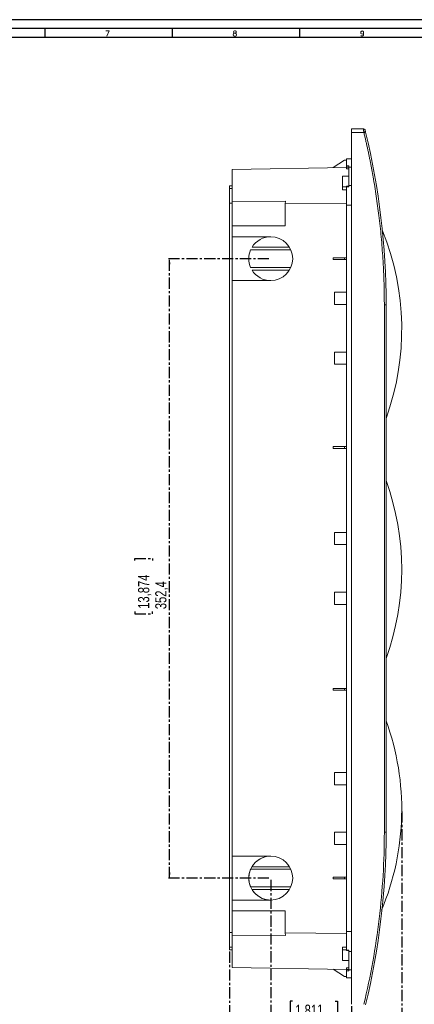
# Model space of a CAD drawing. Header units: millimetres. Extents: x 0 to 1189, y 0 to 841.
# Tile 3 of 6: x 445 to 670, y 281 to 841. Entities that reach past the tile are written whole.
import ezdxf

# ---------------------------------------------------------------- set-up
doc = ezdxf.new("R2010")
doc.units = ezdxf.units.MM
doc.linetypes.add('CENTER', pattern=[10.16, 6.35, -1.27, 1.27, -1.27])
doc.layers.add('CENTRO', color=7, linetype='CENTER')
doc.layers.add('FORMATO', color=7, linetype='Continuous')
doc.styles.add('SLDTEXTSTYLE0', font='ROMANS')
doc.styles.add('SLDTEXTSTYLE3', font='TXT', dxfattribs={"width": 0.75})
doc.dimstyles.new('SLDDIMSTYLE0', dxfattribs={"dimtxt": 6.35, "dimasz": 3.302, "dimexe": 0, "dimexo": 0.0625, "dimgap": 1.5875, "dimtad": 1, "dimdec": 1, "dimrnd": 1e-09, "dimzin": 12, "dimdsep": 46, "dimtxsty": 'SLDTEXTSTYLE3', "dimsah": 1, "dimcen": 0.09, "dimadec": 0, "dimazin": 3, "dimtfac": 1, "dimtdec": 1, "dimtofl": 0, "dimtmove": 0, "dimatfit": 3, "dimfxl": 1, "dimfrac": 2, "dimtolj": 1, "dimtzin": 12, "dimarcsym": 0})

# ---------------------------------------------------------------- blocks, each defined once
blk = doc.blocks.new('_D_1')
at = {"layer": 'CENTRO'}
for p, q in [((587.1, 705.03), (529.6, 705.03)), ((530.6, 352.63), (530.6, 705.03)), ((510.75, 533.26), (510.75, 534.55)), ((510.75, 534.55), (520.84, 534.55)), ((520.84, 534.55), (520.84, 533.26)), ((510.75, 504.24), (510.75, 502.95)), ((520.84, 502.95), (520.84, 504.24)), ((510.75, 502.95), (520.84, 502.95)), ((587.1, 352.63), (529.6, 352.63))]:
    blk.add_line(p, q, dxfattribs=at)
for points in [[(530.6, 705.03), (530.09, 701.73), (531.1, 701.73)], [(530.6, 352.63), (531.1, 355.93), (530.09, 355.93)]]:
    blk.add_solid(points, dxfattribs=at)
at = {"layer": 'CENTRO', "char_height": 6.35, "attachment_point": 1, "rotation": 90, "style": 'SLDTEXTSTYLE3'}
for s, insert in [('13,874', (512.66, 505.85, 0.1)), ('352,4', (522.41, 505.62, 0.1))]:
    blk.add_mtext(s, dxfattribs=dict(at, insert=insert))
blk = doc.blocks.new('_D_2')
at = {"layer": 'CENTRO'}
for p, q in [((588.1, 351.63), (588.1, 261.71)), ((600.45, 282.56), (599.16, 282.56)), ((599.16, 282.56), (599.16, 272.47)), ((624.78, 282.56), (626.07, 282.56)), ((626.07, 282.56), (626.07, 272.47)), ((634.1, 279.83), (634.1, 261.71)), ((599.16, 272.47), (600.45, 272.47)), ((626.07, 272.47), (624.78, 272.47)), ((588.1, 262.71), (634.1, 262.71))]:
    blk.add_line(p, q, dxfattribs=at)
for points in [[(588.1, 262.71), (591.41, 262.21), (591.41, 263.22)], [(634.1, 262.71), (630.79, 263.22), (630.79, 262.21)]]:
    blk.add_solid(points, dxfattribs=at)
at = {"layer": 'CENTRO', "char_height": 6.35, "attachment_point": 1, "style": 'SLDTEXTSTYLE3'}
for s, insert in [('1,811', (602.06, 280.65, 0.1)), ('46', (605.35, 270.9, 0.1))]:
    blk.add_mtext(s, dxfattribs=dict(at, insert=insert))
blk = doc.blocks.new('_D_3')
at = {"layer": 'CENTRO'}
for p, q in [((564.6, 310.84), (564.6, 230.88)), ((634.1, 279.83), (634.1, 230.88)), ((586.96, 251.72), (585.67, 251.72)), ((585.67, 251.72), (585.67, 241.63)), ((611.29, 251.72), (612.58, 251.72)), ((612.58, 251.72), (612.58, 241.63)), ((585.67, 241.63), (586.96, 241.63)), ((612.58, 241.63), (611.29, 241.63)), ((564.6, 231.88), (634.1, 231.88))]:
    blk.add_line(p, q, dxfattribs=at)
for points in [[(564.6, 231.88), (567.9, 231.37), (567.9, 232.38)], [(634.1, 231.88), (630.79, 232.38), (630.79, 231.37)]]:
    blk.add_solid(points, dxfattribs=at)
at = {"layer": 'CENTRO', "char_height": 6.35, "attachment_point": 1, "style": 'SLDTEXTSTYLE3'}
for s, insert in [('2,736', (588.57, 249.82, 0.1)), ('69,5', (588.34, 240.06, 0.1))]:
    blk.add_mtext(s, dxfattribs=dict(at, insert=insert))
blk = doc.blocks.new('_D_4')
at = {"layer": 'CENTRO'}
for p, q in [((662.6, 390.58), (662.6, 201.71)), ((564.6, 310.84), (564.6, 201.71)), ((600.45, 222.56), (599.16, 222.56)), ((599.16, 222.56), (599.16, 212.47)), ((624.78, 222.56), (626.07, 222.56)), ((626.07, 222.56), (626.07, 212.47)), ((599.16, 212.47), (600.45, 212.47)), ((626.07, 212.47), (624.78, 212.47)), ((662.6, 202.71), (564.6, 202.71))]:
    blk.add_line(p, q, dxfattribs=at)
for points in [[(564.6, 202.71), (567.9, 202.21), (567.9, 203.22)], [(662.6, 202.71), (659.29, 203.22), (659.29, 202.21)]]:
    blk.add_solid(points, dxfattribs=at)
at = {"layer": 'CENTRO', "char_height": 6.35, "attachment_point": 1, "style": 'SLDTEXTSTYLE3'}
for s, insert in [('3,858', (602.06, 220.65, 0.1)), ('98', (605.35, 210.9, 0.1))]:
    blk.add_mtext(s, dxfattribs=dict(at, insert=insert))

msp = doc.modelspace()

# ---------------------------------------------------------------- linework, layer by layer
at = {"color": 7, "linetype": 'Continuous', "lineweight": 15}
for p, q in [((634.1, 778.83), (640.81, 778.83)), ((640.81, 778.83), (640.82, 778.8)), ((634.1, 776.83), (641.05, 776.83)), ((634.1, 280.83), (634.1, 776.83)), ((566.1, 755.83), (631.1, 756.96)), ((623.6, 756.83), (630.1, 761.03)), ((631.1, 761.03), (630.1, 761.03)), ((631.1, 757.87), (631.1, 761.83)), ((631.1, 761.83), (634.1, 761.83)), ((632.45, 757.87), (631.1, 757.87)), ((631.1, 757.12), (632.45, 757.12)), ((631.1, 756.12), (631.1, 757.12)), ((632.45, 757.14), (632.45, 757.87)), ((634.1, 757.14), (632.45, 757.14)), ((632.45, 746.72), (632.45, 757.14)), ((566.1, 737.53), (566.1, 755.83)), ((632.45, 751.9), (628.9, 751.9)), ((628.9, 745.92), (628.9, 751.9)), ((631.1, 756.12), (632.45, 756.12)), ((564.6, 746.4), (566.1, 746.4)), ((564.6, 744.99), (564.6, 746.4)), ((628.9, 744.23), (628.9, 745.92)), ((632.45, 746.29), (631.1, 746.29)), ((631.1, 745.95), (631.1, 746.29)), ((631.1, 735.41), (631.1, 745.95)), ((631.1, 745.95), (632.45, 745.95)), ((632.45, 745.95), (632.45, 746.72)), ((632.45, 746.72), (634.1, 746.72)), ((564.6, 744.99), (566.1, 744.99)), ((564.6, 736.6), (564.6, 744.99)), ((631.1, 744.26), (628.9, 744.23)), ((564.6, 736.6), (566.1, 736.6)), ((564.6, 321.64), (564.6, 736.6)), ((566.1, 737.53), (596.4, 737.75)), ((566.1, 723.73), (566.1, 737.53)), ((596.4, 737.75), (596.37, 736.25)), ((596.37, 736.25), (631.1, 736.5)), ((596.37, 736.25), (596.37, 723.73)), ((634.1, 735.41), (631.1, 735.41)), ((631.1, 682.43), (631.1, 735.41)), ((566.1, 717.53), (566.1, 723.73)), ((596.37, 723.73), (566.1, 723.73)), ((566.1, 717.53), (588.1, 717.53)), ((566.1, 692.53), (566.1, 717.53)), ((598.78, 711.53), (577.45, 711.53)), ((576.67, 710.03), (599.58, 710.03)), ((623.6, 705.53), (623.6, 704.53)), ((623.6, 705.53), (630.1, 705.53)), ((630.1, 704.53), (623.6, 704.53)), ((630.1, 705.53), (630.1, 704.53)), ((630.1, 705.53), (631.1, 705.53)), ((631.1, 704.53), (630.1, 704.53)), ((599.58, 700.03), (576.67, 700.03)), ((577.45, 698.53), (598.78, 698.53)), ((566.1, 365.13), (566.1, 692.53)), ((588.1, 692.53), (566.1, 692.53)), ((624.4, 678.93), (624.4, 685.93)), ((624.4, 685.93), (631.1, 685.93)), ((631.1, 678.93), (624.4, 678.93)), ((631.1, 648.43), (631.1, 682.43)), ((652.7, 378.83), (652.7, 678.83)), ((652.7, 678.83), (653.7, 678.83)), ((653.7, 678.83), (653.7, 378.83)), ((624.4, 644.93), (624.4, 651.93)), ((624.4, 651.93), (631.1, 651.93)), ((631.1, 644.93), (624.4, 644.93)), ((631.1, 545.83), (631.1, 648.43)), ((623.6, 598.13), (623.6, 597.13)), ((623.6, 598.13), (630.1, 598.13)), ((630.1, 597.13), (623.6, 597.13)), ((630.1, 598.13), (630.1, 597.13)), ((630.1, 598.13), (631.1, 598.13)), ((631.1, 597.13), (630.1, 597.13)), ((624.4, 542.33), (624.4, 549.33)), ((624.4, 549.33), (631.1, 549.33)), ((631.1, 511.83), (631.1, 545.83)), ((631.1, 542.33), (624.4, 542.33)), ((624.4, 508.33), (624.4, 515.33)), ((624.4, 515.33), (631.1, 515.33)), ((631.1, 409.23), (631.1, 511.83)), ((631.1, 508.33), (624.4, 508.33)), ((623.6, 460.53), (623.6, 459.53)), ((623.6, 460.53), (630.1, 460.53)), ((630.1, 459.53), (623.6, 459.53)), ((630.1, 460.53), (631.1, 460.53)), ((630.1, 460.53), (630.1, 459.53)), ((631.1, 459.53), (630.1, 459.53)), ((624.4, 405.73), (624.4, 412.73)), ((624.4, 412.73), (631.1, 412.73)), ((631.1, 375.23), (631.1, 409.23)), ((631.1, 405.73), (624.4, 405.73)), ((624.4, 371.73), (624.4, 378.73)), ((624.4, 378.73), (631.1, 378.73)), ((631.1, 371.73), (624.4, 371.73)), ((631.1, 322.25), (631.1, 375.23)), ((566.1, 365.13), (588.1, 365.13)), ((566.1, 340.13), (566.1, 365.13)), ((598.78, 359.13), (577.45, 359.13)), ((576.67, 357.63), (599.58, 357.63)), ((623.6, 353.13), (623.6, 352.13)), ((623.6, 353.13), (630.1, 353.13)), ((630.1, 353.13), (631.1, 353.13)), ((630.1, 353.13), (630.1, 352.13)), ((599.58, 347.63), (576.67, 347.63)), ((630.1, 352.13), (623.6, 352.13)), ((631.1, 352.13), (630.1, 352.13)), ((577.45, 346.13), (598.78, 346.13)), ((566.1, 333.93), (566.1, 340.13)), ((588.1, 340.13), (566.1, 340.13)), ((566.1, 333.93), (596.37, 333.93)), ((566.1, 320.13), (566.1, 333.93)), ((596.37, 333.93), (596.37, 321.41)), ((564.6, 321.64), (566.1, 321.64)), ((564.6, 313.25), (564.6, 321.64)), ((566.1, 301.83), (566.1, 320.13)), ((566.1, 320.13), (596.4, 319.91)), ((596.37, 321.41), (631.1, 321.16)), ((596.37, 321.41), (596.4, 319.91)), ((631.1, 311.71), (631.1, 322.25)), ((631.1, 322.25), (634.1, 322.25)), ((564.6, 313.25), (566.1, 313.25)), ((564.6, 311.84), (564.6, 313.25)), ((564.6, 311.84), (566.1, 311.84)), ((628.9, 313.43), (631.1, 313.4)), ((628.9, 313.43), (628.9, 311.73)), ((628.9, 305.76), (628.9, 311.73)), ((632.45, 311.71), (631.1, 311.71)), ((631.1, 311.37), (631.1, 311.71)), ((631.1, 311.37), (632.45, 311.37)), ((632.45, 310.93), (632.45, 311.71)), ((634.1, 310.93), (632.45, 310.93)), ((632.45, 300.52), (632.45, 310.93)), ((628.9, 305.76), (632.45, 305.76)), ((566.1, 301.83), (631.1, 300.69)), ((623.6, 300.83), (630.1, 296.63)), ((632.45, 301.54), (631.1, 301.54)), ((631.1, 300.54), (631.1, 301.54)), ((632.45, 300.54), (631.1, 300.54)), ((631.1, 295.83), (631.1, 299.79)), ((631.1, 299.79), (632.45, 299.79)), ((632.45, 300.52), (634.1, 300.52)), ((632.45, 299.79), (632.45, 300.52)), ((631.1, 296.63), (630.1, 296.63)), ((634.1, 295.83), (631.1, 295.83))]:
    msp.add_line(p, q, dxfattribs=at)
at = {"color": 8, "linetype": 'Continuous', "lineweight": 15}
for p, q in [((631.1, 745.92), (628.9, 745.92)), ((628.9, 311.73), (631.1, 311.73))]:
    msp.add_line(p, q, dxfattribs=at)
at = {"color": 7, "linetype": 'Continuous', "lineweight": 15, "flags": 128}
msp.add_lwpolyline([(641.08, 778.79), (640.98, 778.82), (640.81, 778.83)], dxfattribs=at)
at = {"color": 7, "linetype": 'Continuous', "lineweight": 0}
msp.add_circle((588.1, 352.63), 12.5, dxfattribs=at)
at = {"color": 7, "linetype": 'Continuous', "lineweight": 15}
for centre, radius, start, end in [((640.81, 777.83), 1, 13.6912, 38.3374), ((234.43, 678.83), 419.27, 360, 13.5502), ((588.12, 705.03), 12.5, 90.0015, 148.6738), ((588.1, 705.03), 12.5, 270.0067, 89.9933), ((514.34, 664.78), 148.25, 340.0461, 22.2212), ((588.13, 705.03), 12.5, 156.4252, 180.0001), ((588.13, 705.03), 12.5, 179.9998, 203.5749), ((588.12, 705.03), 12.5, 211.3264, 269.9985), ((514.34, 528.18), 148.25, 340.0461, 19.9539), ((514.34, 391.58), 148.25, 337.2839, 19.9539), ((234.43, 378.83), 419.27, 346.4498, 360), ((588.12, 352.63), 12.5, 90.0015, 148.6736), ((588.1, 352.63), 12.5, 270.0067, 89.9933), ((588.13, 352.63), 12.5, 156.4251, 180.0002), ((588.13, 352.63), 12.5, 179.9999, 203.5748), ((588.12, 352.63), 12.5, 211.3262, 269.9985)]:
    msp.add_arc(centre, radius, start, end, dxfattribs=at)
for points, knots in [([(634.1, 776.83), (634.1, 777.09), (634.1, 777.35), (634.1, 777.84), (634.1, 778.06), (634.1, 778.43), (634.1, 778.58), (634.1, 778.78), (634.1, 778.83), (634.1, 778.83)], [0, 0, 0, 0, 0.25, 0.25, 0.5, 0.5, 0.75, 0.75, 1, 1, 1, 1]), ([(641.59, 778.44), (641.53, 778.51), (641.41, 778.65), (641.15, 778.77), (640.93, 778.82), (640.83, 778.8), (640.81, 778.8)], [0, 0, 0, 0, 0.280301, 0.624235, 0.960869, 1, 1, 1, 1]), ([(641.05, 776.83), (641.17, 776.86), (641.29, 776.89), (641.53, 776.94), (641.65, 776.97), (641.84, 777.02), (641.91, 777.04), (642, 777.06), (642.03, 777.06), (642.03, 777.06)], [0, 0, 0, 0, 0.25, 0.25, 0.5, 0.5, 0.75, 0.75, 1, 1, 1, 1]), ([(641.05, 776.83), (641.22, 776.15), (641.54, 774.79), (642.02, 772.75), (642.48, 770.71), (642.94, 768.67), (643.38, 766.63), (643.81, 764.58), (644.24, 762.53), (644.65, 760.48), (645.05, 758.43), (645.45, 756.37), (645.83, 754.32), (646.2, 752.26), (647.09, 747.23), (648.37, 739.2), (649.88, 727.75), (651.11, 715.86), (651.82, 706.28), (652.2, 699.43), (652.38, 695.31), (652.52, 691.19), (652.62, 687.07), (652.68, 682.95), (652.69, 680.2), (652.7, 678.83)], [0, 0, 0, 0, 0.021166, 0.042328, 0.063487, 0.084642, 0.105794, 0.126944, 0.148093, 0.169241, 0.190388, 0.211535, 0.232682, 0.253831, 0.274981, 0.387581, 0.500312, 0.625204, 0.750028, 0.791695, 0.833354, 0.87501, 0.916667, 0.958329, 1, 1, 1, 1]), ([(642.03, 777.06), (642.02, 777.1), (642, 777.16), (641.98, 777.26), (641.95, 777.38), (641.92, 777.52), (641.88, 777.68), (641.84, 777.83), (641.81, 777.94), (641.8, 778.01), (641.78, 778.06), (641.78, 778.06), (641.78, 778.07)], [0, 0, 0, 0, 0.064907, 0.12924, 0.193596, 0.303242, 0.413031, 0.549917, 0.686587, 0.790871, 0.894318, 1, 1, 1, 1]), ([(641.96, 777.05), (641.94, 777.15), (641.92, 777.36), (641.88, 777.6), (641.85, 777.79), (641.83, 777.85), (641.83, 777.88)], [0, 0, 0, 0, 0.276871, 0.536015, 0.777133, 1, 1, 1, 1]), ([(631.1, 757.87), (631.1, 757.78), (631.1, 757.66), (631.1, 757.4), (631.1, 757.26), (631.1, 757.12)], [0, 0, 0, 0, 0.5, 0.5, 1, 1, 1, 1]), ([(641.05, 280.83), (644.91, 296.82), (647.83, 313.09), (651.72, 345.87), (652.7, 362.38), (652.7, 378.83)], [0, 0, 0, 0, 0.5, 0.5, 1, 1, 1, 1]), ([(652.7, 378.83), (652.81, 378.83), (652.94, 378.83), (653.19, 378.83), (653.31, 378.83), (653.5, 378.83), (653.58, 378.83), (653.67, 378.83), (653.7, 378.83), (653.7, 378.83)], [0, 0, 0, 0, 0.25, 0.25, 0.5, 0.5, 0.75, 0.75, 1, 1, 1, 1]), ([(631.1, 299.79), (631.1, 299.88), (631.1, 299.99), (631.1, 300.26), (631.1, 300.4), (631.1, 300.54)], [0, 0, 0, 0, 0.5, 0.5, 1, 1, 1, 1])]:
    msp.add_open_spline(points, degree=3, knots=knots, dxfattribs=at)
at = {"color": 8, "linetype": 'Continuous', "lineweight": 15}
msp.add_open_spline([(640.82, 778.8), (640.82, 778.79), (640.82, 778.78), (640.83, 778.64), (640.86, 778.39), (640.91, 778.03), (640.97, 777.51), (641.02, 777.08), (641.05, 776.83)], degree=3, knots=[0, 0, 0, 0, 0.048533, 0.208385, 0.375047, 0.548609, 0.736139, 1, 1, 1, 1], dxfattribs=at)
at = {"layer": 'FORMATO'}
for p, q in [((1189, 841), (0, 841)), ((1184, 836), (25, 836)), ((459.58, 836), (459.58, 831)), ((532.01, 836), (532.01, 831)), ((604.44, 836), (604.44, 831)), ((25, 831), (1184, 831))]:
    msp.add_line(p, q, dxfattribs=at)

# ---------------------------------------------------------------- texts
at = {"layer": 'FORMATO', "char_height": 3, "attachment_point": 2, "style": 'SLDTEXTSTYLE0'}
for s, insert in [('7', (495.28, 834.6)), ('8', (567.71, 834.6)), ('9', (640.14, 834.6))]:
    msp.add_mtext(s, dxfattribs=dict(at, insert=insert))

# ---------------------------------------------------------------- dimensions: what is measured, and where the dimension line sits
at = {"layer": 'CENTRO'}
dim = msp.add_linear_dim(base=(530.6, 705.03), p1=(588.1, 352.63), p2=(588.1, 705.03), angle=90, dimstyle='SLDDIMSTYLE0', dxfattribs=at)
dim.commit()
dim.dimension.update_dxf_attribs({"geometry": '_D_1', "text_midpoint": (530.6, 518.75), "dimtype": 160})
for base, p1, p2, picture, middle in [((564.6, 202.71), (662.6, 391.58), (564.6, 311.84), '_D_4', (612.62, 202.71)), ((634.1, 262.71), (588.1, 352.63), (634.1, 280.83), '_D_2', (612.62, 262.71)), ((634.1, 231.88), (564.6, 311.84), (634.1, 280.83), '_D_3', (599.12, 231.88))]:
    dim = msp.add_linear_dim(base=base, p1=p1, p2=p2, dimstyle='SLDDIMSTYLE0', dxfattribs=at)
    dim.commit()
    dim.dimension.update_dxf_attribs({"geometry": picture, "text_midpoint": middle, "dimtype": 160})

doc.saveas('drawing.dxf')
